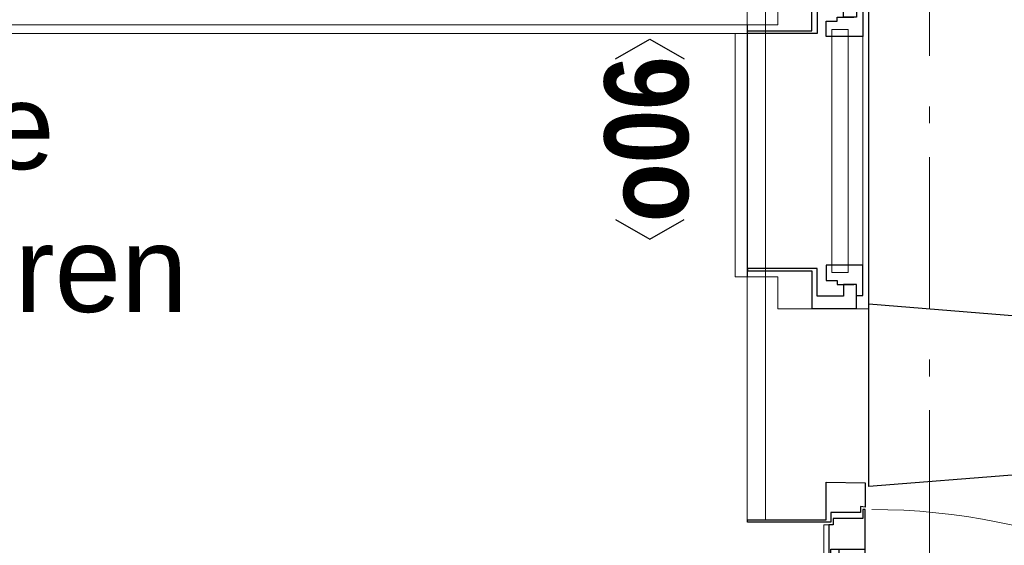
# Model space of a CAD drawing. Header units: millimetres. Extents: x 45699 to 251499, y 244 to 86446.
# Tile 190 of 240: x 224925 to 226548, y 49528 to 50393. Entities that reach past the tile are written whole.
import ezdxf
from ezdxf.enums import TextEntityAlignment as Align

# ---------------------------------------------------------------- set-up
doc = ezdxf.new("R2010")
doc.units = ezdxf.units.MM
doc.header["$LTSCALE"] = 400
doc.linetypes.add('STYLE_06', pattern=[1.041641, 0.625, -0.208282, 0.069427, -0.138931])
for name, color, linetype, lineweight in [('Binnenkozijnen', 140, 'Continuous', 15), ('Buitenkozijnen', 140, 'Continuous', 15), ('Kozijnmerken', 43, 'Continuous', 9), ('mat-beton (ihwg)', 5, 'Continuous', 25), ('mat-multiplex-hor', 140, 'Continuous', 15), ('mat-naaldhout', 140, 'Continuous', 15), ('None', 7, 'Continuous', 9), ('Tekst', 140, 'Continuous', 15)]:
    doc.layers.add(name, color=color, linetype=linetype, lineweight=lineweight)
doc.styles.add('Arial', font='arial.ttf', dxfattribs={"height": 176.388889})
doc.styles.add('Arial Narrow', font='ARIALN.TTF', dxfattribs={"height": 222.25})
doc.styles.add('Arial Narrow (bold)', font='ARIALNB.TTF', dxfattribs={"height": 172.861111})

# ---------------------------------------------------------------- blocks, each defined once
blk = doc.blocks.new('Kozijnmerk 50')
at = {"layer": 'Kozijnmerken', "color": 92, "linetype": 'Continuous', "lineweight": 25}
for points in [[(-132.2, 50.6), (-164.8, -5.8), (-132.2, -62.1)], [(132.2, 50.6), (164.8, -5.8), (132.2, -62.1)]]:
    blk.add_lwpolyline(points, dxfattribs=at)
at = {"layer": 'None', "color": 43, "style": 'Arial Narrow (bold)'}
blk.add_attdef('merk', text='', height=138.3, dxfattribs=at).set_placement((0, 0), align=Align.MIDDLE_CENTER)
blk = doc.blocks.new('*U1257')
at = {"layer": 'Buitenkozijnen', "color": 92, "linetype": 'Continuous', "lineweight": 25}
for p, q in [((37691.1, 6900), (37441.1, 6880)), ((37691.1, 6355), (37441.1, 6375))]:
    blk.add_line(p, q, dxfattribs=at)
at = {"layer": 'Buitenkozijnen', "color": 43, "linetype": 'Continuous', "lineweight": 9}
blk.add_lwpolyline([(37291.1, 6367.5), (37291.1, 6420), (37241.1, 6420), (37241.1, 6835), (37291.1, 6835), (37291.1, 6887.5), (37441.1, 6887.5), (37441.1, 6880), (37691.1, 6900), (37691.1, 6355), (37441.1, 6375), (37441.1, 6367.5)], close=True, dxfattribs=at)
at = {"layer": 'None', "color": 8, "linetype": 'Continuous', "lineweight": 5}
blk.add_line((37431.1, 6815.8), (37431.1, 6439.3), dxfattribs=at)
at = {"layer": 'None', "color": 92, "linetype": 'Continuous', "lineweight": 25}
for points in [[(37421.1, 6886.8), (37421.1, 6847.8), (37399.4, 6847.8), (37399.4, 6866.8), (37356.1, 6866.8), (37356.1, 6821), (37241.1, 6821), (37241.1, 6825), (37347.1, 6825), (37347.1, 6886.8), (37366.1, 6886.8), (37366.1, 6886.8)], [(37421.1, 6368.3), (37421.1, 6407.3), (37399.4, 6407.3), (37399.4, 6388.3), (37356.1, 6388.3), (37356.1, 6434), (37241.1, 6434), (37241.1, 6430), (37347.1, 6430), (37347.1, 6368.3), (37366.1, 6368.3), (37366.1, 6368.3)]]:
    blk.add_lwpolyline(points, close=True, dxfattribs=at)
for points in [[(37421.1, 6865.8), (37431.1, 6865.8), (37431.1, 6815.8), (37371.1, 6815.8), (37371.1, 6840.9), (37389.2, 6840.9), (37389.2, 6847.8), (37416.4, 6847.8)], [(37421.1, 6389.3), (37431.1, 6389.3), (37431.1, 6439.3), (37371.1, 6439.3), (37371.1, 6414.1), (37389.2, 6414.1), (37389.2, 6407.3), (37416.4, 6407.3)]]:
    blk.add_lwpolyline(points, dxfattribs=at)
at = {"layer": 'None', "color": 140, "linetype": 'Continuous', "lineweight": 15}
blk.add_lwpolyline([(37406.9, 6827.5), (37406.9, 6427.5), (37380.5, 6427.5), (37380.5, 6827.5)], close=True, dxfattribs=at)
blk = doc.blocks.new('*U1258')
at = {"layer": 'Binnenkozijnen', "color": 92, "linetype": 'Continuous', "lineweight": 25}
for points in [[(37434.6, 5972.1), (37435.1, 5972.1), (37435.1, 6037), (37431.4, 6037), (37431.4, 6022.1), (37382.6, 6022.1), (37382.6, 6012.1), (37375.1, 6012.1), (37375.1, 5952.1), (37378.6, 5952.1), (37378.6, 5972.1), (37392.6, 5972.1)], [(37434.6, 5078), (37435.1, 5078), (37435.1, 5013), (37431.4, 5013), (37431.4, 5028), (37382.6, 5028), (37382.6, 5038), (37375.1, 5038), (37375.1, 5098), (37378.6, 5098), (37378.6, 5078), (37392.6, 5078)]]:
    blk.add_lwpolyline(points, dxfattribs=at)
for points in [[(37392.6, 5972.1), (37434.6, 5972.1), (37434.6, 5952.1), (37392.6, 5952.1)], [(37392.6, 5098), (37434.6, 5098), (37434.6, 5078), (37392.6, 5078)]]:
    blk.add_lwpolyline(points, close=True, dxfattribs=at)
at = {"layer": 'None', "color": 8, "linetype": 'Continuous', "lineweight": 5}
blk.add_line((37434.6, 5952.1), (37434.6, 5098), dxfattribs=at)
at = {"layer": 'None', "color": 43, "linetype": 'Continuous', "lineweight": 9}
blk.add_line((37434.6, 5010.6), (38493.8, 5015.9), dxfattribs=at)
at = {"layer": 'None', "color": 92, "linetype": 'Continuous', "lineweight": 25}
for points in [[(37435.1, 6081.1), (37435.1, 6041.1), (37427.6, 6042.1), (37427.6, 6032.1), (37378.6, 6032.1), (37378.6, 6016.1), (37241.1, 6016.1), (37241.1, 6020.1), (37371.1, 6020.1), (37371.1, 6066.1), (37371.1, 6066.1), (37371.1, 6082.1)], [(37435.1, 4969), (37435.1, 5009), (37427.6, 5008), (37427.6, 5018), (37378.6, 5018), (37378.6, 5034), (37241.1, 5034), (37241.1, 5030), (37371.1, 5030), (37371.1, 4984), (37371.1, 4984), (37371.1, 4968)]]:
    blk.add_lwpolyline(points, close=True, dxfattribs=at)
at = {"layer": 'None', "color": 140, "linetype": 'Continuous', "lineweight": 15}
blk.add_lwpolyline([(37388.1, 5094.7), (37388.1, 5952.9), (37375.1, 5952.9), (37375.1, 6012.1), (37367.1, 6012.1), (37367.1, 5038), (37375.1, 5038), (37375.1, 5094.7)], close=True, dxfattribs=at)
at = {"layer": 'None', "color": 43, "linetype": 'Continuous', "lineweight": 9}
blk.add_arc((37446.1, 4989), 1048.1, 1.4703, 90, dxfattribs=at)
blk = doc.blocks.new('*U1259')
at = {"layer": 'mat-naaldhout', "color": 92, "lineweight": 25}
blk.add_line((37691.1, 6095), (37441.1, 6075), dxfattribs=at)
at = {"layer": 'Binnenkozijnen', "color": 7}
blk.add_blockref('*U1257', (0, 0), dxfattribs=at)
at = {"layer": 'None', "color": 7}
blk.add_blockref('*U1258', (0, 0), dxfattribs=at)
blk = doc.blocks.new('*U1565')
at = {"layer": 'None', "color": 43, "linetype": 'Continuous', "lineweight": 9}
blk.add_line((34111.1, 6835), (37241.1, 6835), dxfattribs=at)
at = {"layer": 'None', "color": 8, "linetype": 'Continuous', "lineweight": 5}
blk.add_line((34111.1, 6820), (37241.1, 6821), dxfattribs=at)

msp = doc.modelspace()

# ---------------------------------------------------------------- linework, layer by layer
at = {"layer": 'mat-beton (ihwg)', "lineweight": 25}
msp.add_line((226324.5, 49625), (226324.5, 84450), dxfattribs=at)
at = {"layer": 'mat-multiplex-hor', "lineweight": 15}
for p, q in [((226124.4, 49570), (226124.4, 51800)), ((226154.4, 49570), (226154.4, 51800)), ((226154.4, 49570), (226124.4, 49570))]:
    msp.add_line(p, q, dxfattribs=at)
at = {"layer": 'None', "color": 43, "linetype": 'STYLE_06', "lineweight": 9}
msp.add_line((226424.4, 85999.8), (226424.4, 44799.8), dxfattribs=at)
at = {"layer": 'None', "color": 8, "linetype": 'Continuous', "lineweight": 5}
for p, q in [((226104.4, 50371), (226104.4, 49970)), ((226104.4, 50371), (226124.4, 50371)), ((226124.4, 50371), (226124.4, 49970)), ((226104.4, 49970), (226124.4, 49970))]:
    msp.add_line(p, q, dxfattribs=at)

# ---------------------------------------------------------------- block references
at = {"layer": 'Kozijnmerken', "color": 7, "rotation": 90}
msp.add_blockref('Kozijnmerk 50', (225958, 50196.8), dxfattribs=at).add_auto_attribs({'merk': 'o06'})
at = {"layer": 'None', "color": 7}
for name in ['*U1565', '*U1259']:
    msp.add_blockref(name, (188883.4, 43550), dxfattribs=at)

# ---------------------------------------------------------------- texts
at = {"layer": 'Tekst', "color": 43, "insert": (223426.9, 50288.6), "char_height": 141.111, "attachment_point": 1, "style": 'Arial'}
msp.add_mtext('glazen balustrade\\Pin 3 platen uitvoeren', dxfattribs=at)
at = {"layer": 'Tekst', "color": 92, "insert": (224241.2, 49768.1), "char_height": 197.56, "attachment_point": 1, "style": 'Arial Narrow'}
msp.add_mtext('7125+', dxfattribs=at)

doc.saveas('drawing.dxf')
